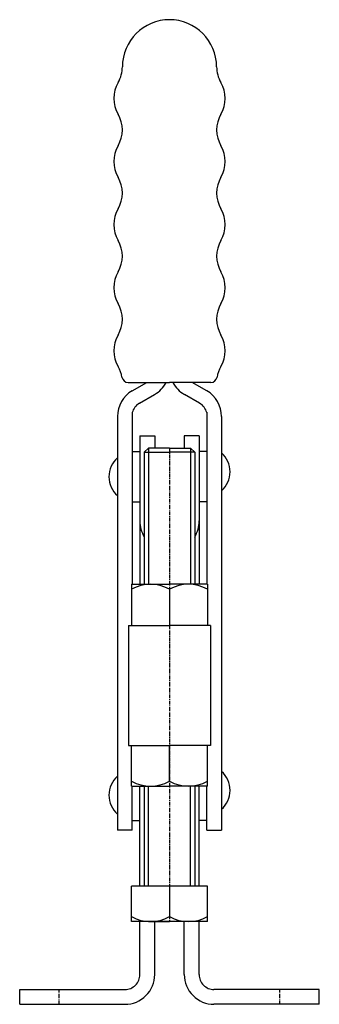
# Model space of a CAD drawing. Extents: x 178 to 272, y 90 to 402.
import ezdxf

# ---------------------------------------------------------------- set-up
doc = ezdxf.new("R2010")
doc.units = 0
doc.linetypes.add('CENTER', pattern=[2, 1.25, -0.25, 0.25, -0.25])
doc.layers.get('0').update_dxf_attribs({"linetype": 'CONTINUOUS'})
doc.layers.add('BRAUER-1', color=1, linetype='CENTER')

msp = doc.modelspace()

# ---------------------------------------------------------------- linework, layer by layer
for p, q in [((211.900002, 287.046452), (225, 287.04645)), ((213.200001, 284.39064), (217.8, 287.04645)), ((238.099998, 287.046452), (225, 287.04645)), ((236.799999, 284.39064), (232.2, 287.04645)), ((215.467101, 280.463905), (220.297832, 283.251214)), ((234.532899, 280.463905), (229.702168, 283.251214)), ((208.5, 276.25), (208.5, 145.15)), ((213.2, 277.570703), (213.2, 223.1)), ((236.8, 277.570703), (236.8, 223.1)), ((241.5, 276.25), (241.5, 145.15)), ((215.6, 270.17), (215.6, 223.1)), ((215.6, 270.17), (220.3, 270.17)), ((220.3, 270.17), (220.3, 266.2)), ((229.7, 270.17), (229.7, 266.2)), ((234.4, 270.17), (229.7, 270.17)), ((234.4, 270.17), (234.4, 223.1)), ((218.3, 266.2), (217, 264.9)), ((218.3, 266.2), (218.3, 223.1)), ((225, 266.2), (218.3, 266.2)), ((225, 266.2), (231.7, 266.2)), ((231.7, 266.2), (231.7, 223.1)), ((231.7, 266.2), (233, 264.9)), ((213.2, 265.17), (215.6, 265.17)), ((217, 264.9), (225, 264.9)), ((217, 264.9), (217, 223.1)), ((233, 264.9), (225, 264.9)), ((233, 264.9), (233, 223.1)), ((236.8, 265.17), (234.4, 265.17)), ((213.2, 249.17), (215.6, 249.17)), ((236.8, 249.17), (234.4, 249.17)), ((213, 223.1), (225, 223.1)), ((213, 223.1), (213, 210.060547)), ((237, 223.1), (225, 223.1)), ((237, 223.1), (237, 210.060547)), ((225, 221.492188), (225, 210.060547)), ((212, 210.060547), (225, 210.060547)), ((212, 210.060547), (212, 172.0375)), ((238, 210.060547), (225, 210.060547)), ((238, 210.060547), (238, 172.0375)), ((212, 172.0375), (225, 172.0375)), ((213, 159.1), (213, 172.0375)), ((225, 160.707813), (225, 172.0375)), ((238, 172.0375), (225, 172.0375)), ((237, 159.1), (237, 172.0375)), ((213, 159.1), (225, 159.1)), ((213.2, 145.15), (213.2, 159.1)), ((215.6, 127.4), (215.6, 159.1)), ((217, 159.1), (217, 127.4)), ((218.3, 127.4), (218.3, 159.1)), ((237, 159.1), (225, 159.1)), ((231.7, 127.4), (231.7, 159.1)), ((233, 159.1), (233, 127.4)), ((234.4, 127.4), (234.4, 159.1)), ((236.8, 145.15), (236.8, 159.1)), ((213.2, 148.25), (215.6, 148.25)), ((236.8, 148.25), (234.4, 148.25)), ((213.2, 145.15), (208.5, 145.15)), ((236.8, 145.15), (241.5, 145.15)), ((237, 127.4), (213, 127.4)), ((213, 116.2), (213, 127.4)), ((225, 127.4), (225, 117.8)), ((237, 116.2), (237, 127.4)), ((237, 116.2), (213, 116.2)), ((215.6, 99.4), (215.6, 116.2)), ((218.3, 116.2), (225, 116.2)), ((220.3, 99.4), (220.3, 116.2)), ((231.7, 116.2), (225, 116.2)), ((229.7, 99.4), (229.7, 116.2)), ((234.4, 99.4), (234.4, 116.2)), ((177.53, 94.7), (210.899999, 94.7)), ((177.53, 90), (177.53, 94.7)), ((272.47, 94.7), (239.100001, 94.7)), ((272.47, 90), (272.47, 94.7)), ((177.53, 90), (210.899999, 90)), ((272.47, 90), (239.100001, 90))]:
    msp.add_line(p, q)
for centre, radius, start, end in [((225.000018, 387.046453), 14.93215, 0, 179.999996), ((200.067868, 387.046455), 10, 329.999982, 359.999995), ((249.932163, 387.046452), 10, 179.99998, 210), ((217.388373, 377.04645), 10, 149.999984, 209.999985), ((232.611655, 377.046452), 10, 330.00001, 30), ((200.067863, 367.046455), 10, 329.999979, 29.999995), ((249.932168, 367.046452), 10, 149.999995, 210), ((217.388368, 357.04645), 10, 149.999987, 209.999985), ((232.61166, 357.046452), 10, 330.00001, 30), ((200.067857, 347.046455), 10, 329.999982, 29.999995), ((249.932168, 347.046452), 10.000009, 149.99998, 209.999971), ((217.388363, 337.04645), 10, 149.999987, 209.999985), ((232.61165, 337.046452), 10, 330.00001, 30), ((200.067852, 327.046455), 10, 329.999982, 29.999995), ((249.932158, 327.046452), 10, 149.99998, 210), ((217.388358, 317.04645), 10, 149.999987, 209.999985), ((232.61165, 317.046452), 10, 330.00001, 30), ((200.067847, 307.046455), 10, 329.999982, 29.999995), ((249.932158, 307.046452), 10, 149.99998, 210), ((217.388353, 297.04645), 10, 149.999987, 209.999985), ((232.61165, 297.046452), 10, 330.00001, 30), ((200.067842, 287.046455), 10, 9.594053, 29.999995), ((249.932158, 287.046452), 10, 149.99999, 170.405936), ((211.900002, 289.046452), 2, 189.594056, 270), ((215.6, 291.393104), 9.4, 299.984743, 332.457274), ((234.4, 291.393104), 9.4, 207.542727, 240.015257), ((238.099998, 289.046452), 2, 270, 350.405932), ((217.9, 276.25), 9.4, 119.999991, 180), ((232.1, 276.25), 9.4, 0, 60.000009), ((217.9, 276.25), 4.865798, 119.999998, 164.999993), ((232.1, 276.25), 4.865798, 14.999988, 60.000002), ((213.791503, 257.17), 8, 131.409624, 228.590388), ((236.208497, 258.715522), 8, 311.409622, 48.590376), ((225.6, 243.17), 10, 180.000011, 210.73342), ((224.4, 243.17), 10, 329.26658, 359.999989), ((219, 211.100758), 11.999242, 59.997911, 120.002091), ((231, 211.100758), 11.999242, 59.997909, 120.002089), ((213.791503, 156.25), 8, 131.409624, 228.590388), ((236.208497, 157.795522), 8, 311.409622, 48.590376), ((219, 171.099242), 11.999242, 239.997909, 300.002091), ((231, 171.099242), 11.999242, 239.997909, 300.002091), ((219, 128.25), 12.05, 240.137166, 299.862834), ((231, 128.25), 12.05, 240.137166, 299.862834), ((210.9, 99.4), 9.4, 269.999994, 0.00001), ((210.9, 99.4), 4.7, 269.99999, 0), ((239.1, 99.4), 9.4, 179.99998, 270.000006), ((239.1, 99.4), 4.7, 180, 270.00002)]:
    msp.add_arc(centre, radius, start, end)
at = {"layer": 'BRAUER-1'}
for p, q in [((225, 266.2), (225, 116.2)), ((190, 90), (190, 94.7)), ((260, 90), (260, 94.7))]:
    msp.add_line(p, q, dxfattribs=at)

doc.saveas('drawing.dxf')
